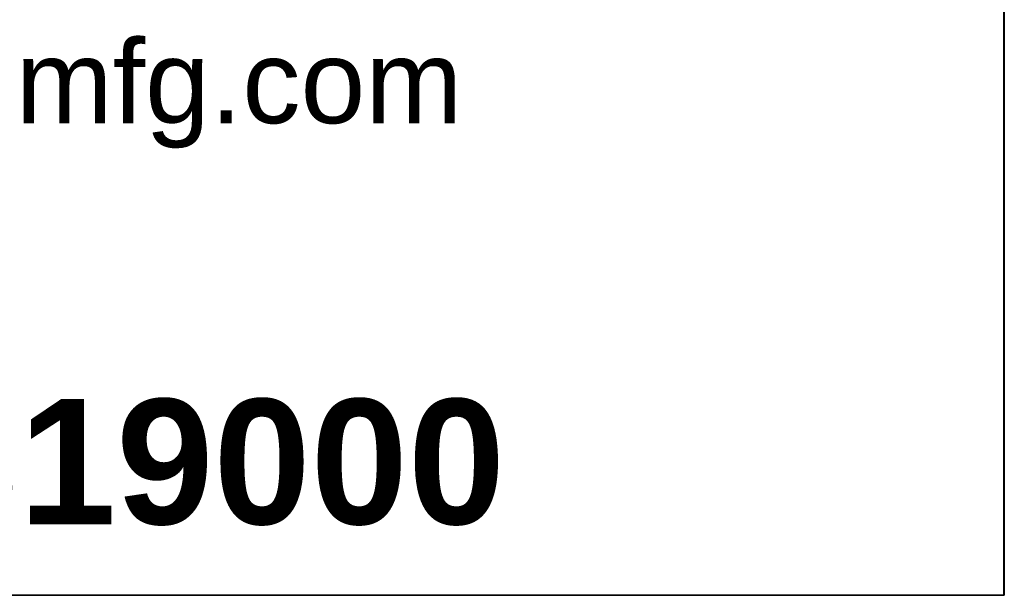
# Model space of a CAD drawing. Header units: inches. Extents: x 0 to 80, y 0 to 59.8.
# Tile 7 of 12: x 74.2 to 80, y 0 to 3.4. Entities that reach past the tile are written whole.
import ezdxf
from ezdxf.enums import TextEntityAlignment as Align

# ---------------------------------------------------------------- set-up
doc = ezdxf.new("R2010")
doc.units = ezdxf.units.IN
doc.header["$MEASUREMENT"] = 0
doc.layers.add('Default', color=7, linetype='Continuous')
doc.styles.add('SEACAD_ArialB', font='arialbd.ttf')

# ---------------------------------------------------------------- blocks, each defined once
blk = doc.blocks.new('SEANNOT_GROUP2')
at = {"layer": 'Default', "color": 7, "linetype": 'Continuous', "style": 'SEACAD_ArialB'}
blk.add_text('PBFS19000', height=2.25, dxfattribs=at).set_placement((-26.107, 3.527), align=Align.TOP_LEFT)
blk = doc.blocks.new('Block13')
at = {"layer": 'Default', "color": 7, "linetype": 'Continuous'}
for p, q in [((3.5155, 1.6479), (3.5155, 0)), ((3.5155, 0), (0, 0))]:
    blk.add_line(p, q, dxfattribs=at)
at = {"layer": 'Default', "insert": (1.3679, 0.6657), "char_height": 0.1, "width": 1.572281, "attachment_point": 1}
blk.add_mtext('{\\fArial|b0||i0||c0|p34;\\C7;\\H0.1;\\W1.;www.hammondmfg.com}', dxfattribs=at)
blk = doc.blocks.new('Block11')
at = {"layer": 'Default', "color": 7}
blk.add_blockref('Block13', (0, 0), dxfattribs=at)
blk = doc.blocks.new('Block10')
at = {"layer": 'Default', "color": 7}
blk.add_blockref('Block11', (0, 0), dxfattribs=at)
blk = doc.blocks.new('Block2')
at = {"layer": 'Default', "color": 7, "linetype": 'Continuous'}
blk.add_line((-52.744, 0), (-0.012, 0), dxfattribs=at)
at = {"layer": 'Default', "color": 7, "xscale": 15, "yscale": 15, "zscale": 15}
blk.add_blockref('Block10', (-52.744, 0), dxfattribs=at)
at = {"layer": 'Default'}
blk.add_blockref('SEANNOT_GROUP2', (0, 0), dxfattribs=at)
blk = doc.blocks.new('Block222')
at = {"layer": 'Default', "color": 7}
blk.add_blockref('Block2', (106.578, -49.503), dxfattribs=at)

msp = doc.modelspace()

# ---------------------------------------------------------------- linework, layer by layer
at = {"layer": 'Default', "color": 7, "linetype": 'Continuous'}
for p, q in [((80, 0), (80, 59.7829)), ((0, 0), (79.9999, 0))]:
    msp.add_line(p, q, dxfattribs=at)

# ---------------------------------------------------------------- block references
at = {"layer": 'Default', "color": 7, "xscale": 0.325, "yscale": 0.325, "zscale": 0.325}
msp.add_blockref('Block222', (45.3678, 16.0888), dxfattribs=at)

doc.saveas('drawing.dxf')
